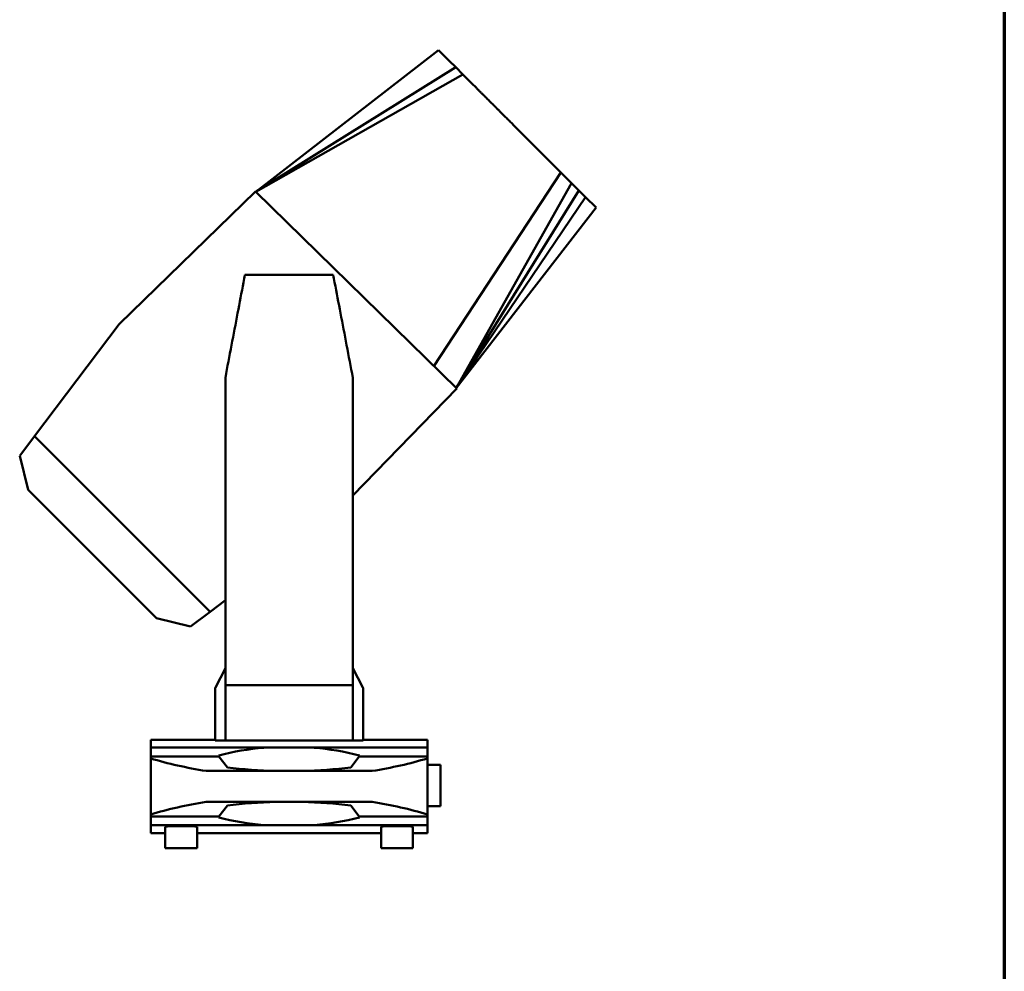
# Paper-space layout 'Sheet_1' of a CAD drawing. Header units: millimetres. Extents: x 1 to 117, y 1 to 117.
# Tile 5 of 6: x 80 to 117, y 37 to 74. Entities that reach past the tile are written whole.
import ezdxf

# ---------------------------------------------------------------- set-up
doc = ezdxf.new("R2010")
doc.units = ezdxf.units.MM
doc.layers.add('Border (ISO)', color=7, linetype='Continuous', lineweight=70)
doc.layers.add('Visible (ISO)', color=7, linetype='Continuous', lineweight=50)

# ---------------------------------------------------------------- blocks, each defined once
blk = doc.blocks.new('Borders Chauvet')
at = {"layer": 'Border (ISO)'}
blk.add_line((117.323, 117.323), (117.323, 0.787), dxfattribs=at)

psp = doc.layouts.new('Sheet_1')

# ---------------------------------------------------------------- linework, layer by layer
at = {"layer": 'Visible (ISO)'}
for p, q in [((88.653, 67.075), (95.656, 72.496)), ((96.061, 72.091), (95.656, 72.496)), ((96.314, 71.839), (96.061, 72.091)), ((88.671, 67.085), (96.314, 71.839)), ((96.59, 71.562), (96.314, 71.839)), ((88.653, 67.075), (96.59, 71.562)), ((96.999, 71.153), (96.59, 71.562)), ((100.342, 67.811), (98.671, 69.482)), ((95.479, 60.392), (100.342, 67.811)), ((100.751, 67.401), (100.342, 67.811)), ((96.334, 59.555), (100.751, 67.401)), ((101.028, 67.125), (100.751, 67.401)), ((88.643, 67.084), (83.42, 61.997)), ((88.643, 67.084), (88.653, 67.075)), ((88.653, 67.075), (96.353, 59.537)), ((96.341, 59.568), (101.28, 66.872)), ((96.344, 59.573), (101.028, 67.125)), ((101.28, 66.872), (101.028, 67.125)), ((101.685, 66.467), (101.28, 66.872)), ((96.334, 59.555), (101.685, 66.467)), ((91.619, 63.89), (88.24, 63.89)), ((83.42, 61.997), (80.18, 57.712)), ((87.488, 59.953), (87.488, 48.175)), ((92.37, 48.175), (92.37, 59.953)), ((92.37, 55.447), (96.353, 59.537)), ((80.18, 57.712), (79.612, 56.961)), ((86.901, 50.991), (80.18, 57.712)), ((79.612, 56.961), (79.933, 55.657)), ((84.846, 50.744), (79.933, 55.657)), ((86.901, 50.991), (87.488, 51.435)), ((86.15, 50.423), (86.901, 50.991)), ((84.846, 50.744), (86.15, 50.423)), ((87.108, 48.088), (87.488, 48.827)), ((92.37, 48.827), (92.751, 48.088)), ((87.095, 46.067), (87.095, 48.034)), ((87.488, 48.175), (87.488, 46.067)), ((92.37, 48.175), (87.488, 48.175)), ((92.37, 46.067), (92.37, 48.175)), ((92.764, 48.034), (92.764, 46.067)), ((84.631, 46.09), (87.095, 46.09)), ((84.631, 46.09), (84.631, 45.788)), ((87.488, 46.067), (87.095, 46.067)), ((87.488, 46.067), (92.37, 46.067)), ((92.764, 46.067), (92.37, 46.067)), ((92.764, 46.09), (95.228, 46.09)), ((95.228, 45.788), (95.228, 46.09)), ((84.631, 45.788), (84.631, 45.451)), ((88.964, 45.788), (84.631, 45.788)), ((90.895, 45.788), (95.228, 45.788)), ((95.228, 45.451), (95.228, 45.788)), ((87.243, 45.451), (84.631, 45.451)), ((84.631, 45.451), (84.631, 45.375)), ((84.631, 45.375), (84.631, 43.232)), ((87.243, 45.451), (87.234, 45.491)), ((87.565, 45.033), (87.243, 45.451)), ((92.615, 45.451), (92.293, 45.033)), ((92.625, 45.491), (92.615, 45.451)), ((92.615, 45.451), (95.228, 45.451)), ((95.228, 45.375), (95.228, 45.451)), ((95.228, 45.375), (95.228, 43.232)), ((89.929, 44.896), (86.748, 44.896)), ((93.111, 44.896), (89.929, 44.896)), ((95.228, 45.125), (95.728, 45.125)), ((95.728, 45.125), (95.728, 43.55)), ((86.748, 43.711), (89.929, 43.711)), ((87.243, 43.156), (87.565, 43.574)), ((89.929, 43.711), (93.111, 43.711)), ((92.293, 43.574), (92.615, 43.156)), ((95.228, 43.55), (95.728, 43.55)), ((84.631, 43.232), (84.631, 43.156)), ((87.243, 43.156), (84.631, 43.156)), ((84.631, 43.156), (84.631, 42.819)), ((87.234, 43.116), (87.243, 43.156)), ((92.615, 43.156), (92.625, 43.116)), ((92.615, 43.156), (95.228, 43.156)), ((95.228, 43.156), (95.228, 43.232)), ((95.228, 42.819), (95.228, 43.156)), ((84.631, 42.819), (84.631, 42.516)), ((88.964, 42.819), (84.631, 42.819)), ((85.185, 42.757), (85.185, 41.941)), ((86.406, 42.757), (86.406, 41.941)), ((90.895, 42.819), (95.228, 42.819)), ((93.453, 41.941), (93.453, 42.757)), ((94.673, 41.941), (94.673, 42.757)), ((95.228, 42.516), (95.228, 42.819)), ((85.185, 42.516), (84.631, 42.516)), ((93.453, 42.516), (86.406, 42.516)), ((95.228, 42.516), (94.673, 42.516)), ((86.406, 41.941), (85.185, 41.941)), ((93.453, 41.941), (94.673, 41.941))]:
    psp.add_line(p, q, dxfattribs=at)
for centre, start, end in [((87.213, 48.034), 152.7417, 180), ((92.646, 48.034), 0, 27.2583)]:
    psp.add_arc(centre, 0.118, start, end, dxfattribs=at)
for centre, major_axis, ratio, start_param, end_param in [((89.916, 20.51), (0, 25.32), 0.649063, 0.058003, 0.163963), ((89.916, 44.969), (16.434, 0), 0.049918, 1.570008, 1.628799), ((89.942, 44.969), (16.434, 0), 0.049918, 1.512793, 1.571585), ((89.942, 20.51), (0, 25.32), 0.649063, 6.119223, 6.225182), ((89.926, 49.303), (9.865, 0), 0.471881, 4.145795, 4.384383), ((89.933, 49.303), (9.865, 0), 0.471881, 5.040395, 5.278983), ((89.929, 49.292), (-9.33, 0), 0.471881, 1.314623, 1.516323), ((89.929, 49.292), (-9.33, 0), 0.471881, 1.625269, 1.826969), ((89.926, 39.304), (-9.865, 0), 0.471881, 5.040395, 5.278983), ((89.929, 39.315), (9.33, 0), 0.471881, 1.625269, 1.826969), ((89.929, 39.315), (9.33, 0), 0.471881, 1.314623, 1.516323), ((89.933, 39.304), (-9.865, 0), 0.471881, 4.145795, 4.384383), ((89.916, 68.096), (0, -25.32), 0.649063, 6.119223, 6.225182), ((89.942, 68.096), (0, -25.32), 0.649063, 0.058003, 0.163963), ((85.795, 42.757), (0.61, 0), 0.049918, 0, 3.141593), ((89.916, 43.638), (-16.434, 0), 0.049918, 1.512793, 1.571585), ((89.942, 43.638), (-16.434, 0), 0.049918, 1.570008, 1.628799), ((94.063, 42.757), (0.61, 0), 0.049918, 0, 3.141593)]:
    psp.add_ellipse(centre, major_axis=major_axis, ratio=ratio, start_param=start_param, end_param=end_param, dxfattribs=at)
for points, knots in [([(98.671, 69.482), (98.617, 69.535), (98.566, 69.586), (98.517, 69.635), (98.469, 69.684), (98.422, 69.73), (98.379, 69.774), (98.335, 69.817), (98.293, 69.859), (98.254, 69.898), (98.214, 69.938), (98.177, 69.975), (98.141, 70.011), (98.106, 70.047), (98.072, 70.08), (98.04, 70.113), (98.007, 70.145), (97.977, 70.175), (97.947, 70.205), (97.918, 70.234), (97.89, 70.262), (97.863, 70.289), (97.836, 70.316), (97.81, 70.342), (97.785, 70.367), (97.76, 70.392), (97.736, 70.416), (97.712, 70.44), (97.706, 70.446), (97.701, 70.452), (97.695, 70.457), (97.677, 70.475), (97.66, 70.492), (97.643, 70.509), (97.62, 70.532), (97.598, 70.555), (97.575, 70.577), (97.553, 70.599), (97.531, 70.621), (97.508, 70.644), (97.486, 70.666), (97.463, 70.689), (97.439, 70.713), (97.416, 70.737), (97.391, 70.761), (97.365, 70.787), (97.339, 70.813), (97.312, 70.84), (97.284, 70.868), (97.257, 70.896), (97.227, 70.925), (97.197, 70.955), (97.167, 70.986), (97.135, 71.017), (97.102, 71.05), (97.069, 71.083), (97.035, 71.117), (96.999, 71.153)], [-1, -1, -1, -1, -0.944444, -0.944444, -0.944444, -0.888889, -0.888889, -0.888889, -0.833333, -0.833333, -0.833333, -0.777778, -0.777778, -0.777778, -0.722222, -0.722222, -0.722222, -0.666667, -0.666667, -0.666667, -0.611111, -0.611111, -0.611111, -0.555556, -0.555556, -0.555556, -0.5, -0.5, -0.5, -0.486304, -0.486304, -0.486304, -0.444444, -0.444444, -0.444444, -0.388889, -0.388889, -0.388889, -0.333333, -0.333333, -0.333333, -0.277778, -0.277778, -0.277778, -0.222222, -0.222222, -0.222222, -0.166667, -0.166667, -0.166667, -0.111111, -0.111111, -0.111111, -0.055556, -0.055556, -0.055556, 0, 0, 0, 0]), ([(88.24, 63.89), (88.221, 63.794), (88.203, 63.698), (88.109, 63.211), (88.034, 62.818), (87.881, 62.017), (87.802, 61.604), (87.646, 60.781), (87.567, 60.367), (87.488, 59.953)], [-29.629865, -29.629865, -29.629865, -29.629865, -27.465265, -27.465265, -18.631898, -18.631898, -9.371814, -9.371814, 0, 0, 0, 0]), ([(92.37, 59.953), (92.291, 60.367), (92.213, 60.781), (92.056, 61.604), (91.978, 62.017), (91.825, 62.818), (91.749, 63.211), (91.656, 63.698), (91.637, 63.794), (91.619, 63.89)], [-6.651218, -6.651218, -6.651218, -6.651218, -4.547463, -4.547463, -2.468789, -2.468789, -0.485903, -0.485903, 0, 0, 0, 0])]:
    psp.add_open_spline(points, degree=3, knots=knots, dxfattribs=at)

# ---------------------------------------------------------------- block references
psp.add_blockref('Borders Chauvet', (0, 0))

doc.saveas('drawing.dxf')
